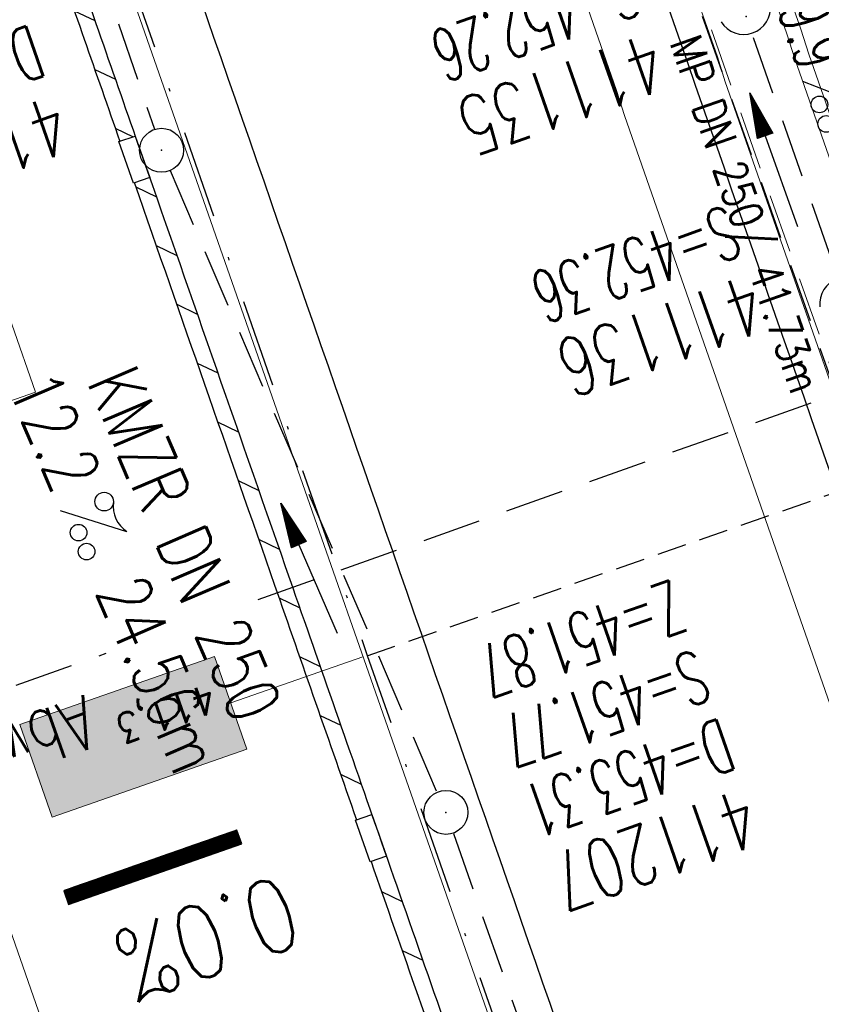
# Model space of a CAD drawing. Extents: x 446577 to 447240, y 443630 to 444842.
# Tile 20 of 71: x 446946 to 446974, y 443929 to 443962. Entities that reach past the tile are written whole.
import ezdxf
from ezdxf.enums import TextEntityAlignment as Align

# ---------------------------------------------------------------- set-up
doc = ezdxf.new("R2010")
doc.units = 0
doc.header["$LTSCALE"] = 2
doc.header["$MEASUREMENT"] = 0
for name, pattern in [('AUSGEZOGEN', [0]), ('GESTRICH-X2', [1.5, 1, -0.5]), ('GESTRICHELT', [0.75, 0.5, -0.25]), ('STRICHPT-X3', [3, 1.5, -0.75, 0, -0.75])]:
    doc.linetypes.add(name, pattern=pattern)
doc.layers.get('0').update_dxf_attribs({"linetype": 'AUSGEZOGEN'})
for name, color, linetype in [('200_ACHSEN', 7, 'CONTINUOUS'), ('210_Text', 7, 'CONTINUOUS'), ('ACHSE', 250, 'STRICHPT-X3'), ('Beschriftung', 7, 'CONTINUOUS'), ('FBR', 8, 'CONTINUOUS'), ('GEF', 7, 'CONTINUOUS'), ('GLOBAL', 7, 'CONTINUOUS'), ('HEKTOM', 250, 'GESTRICHELT'), ('Hintergrund', 7, 'CONTINUOUS'), ('Hintergrundplan', 7, 'CONTINUOUS'), ('KANAL', 7, 'GESTRICH-X2'), ('PFEIL', 7, 'CONTINUOUS'), ('SCHACHTNR', 6, 'CONTINUOUS'), ('SCHLITZRINNE', 8, 'AUSGEZOGEN'), ('SCHMUTZWASSER', 30, 'GESTRICH-X2'), ('SCHSYMBOL', 7, 'AUSGEZOGEN'), ('STRASSE', 8, 'CONTINUOUS'), ('TEXTO', 4, 'CONTINUOUS'), ('TEXTU', 4, 'CONTINUOUS')]:
    doc.layers.add(name, color=color, linetype=linetype)
doc.styles.add('4', font='txt_____.ttf', dxfattribs={"width": 0.9, "height": 1})
doc.styles.add('6', font='txt_____.ttf', dxfattribs={"width": 0.8, "height": 1})
doc.styles.add('ROMANS', font='romans.shx', dxfattribs={"width": 0.8})

# ---------------------------------------------------------------- blocks, each defined once
blk = doc.blocks.new('40')
at = {"color": 0}
blk.add_arc((0.025, 0.311), 0.91, 192.5363, 347.4637, dxfattribs=at)
blk.add_point((0, 0), dxfattribs=at)
blk = doc.blocks.new('PROM')
blk.add_line((1.566, 1.817), (0.019, 0.015))
for centre, radius in [((0.317, 1.51), 0.317), ((0.943, 0.291), 0.283), ((1.645, 0.287), 0.283)]:
    blk.add_circle(centre, radius)
blk.add_arc((0.992, 2.682), 1.033, 239.1414, 303.3549)
blk = doc.blocks.new('PFEIL2')
at = {"color": 0}
for p, q in [((0.88, 0.002), (-2.401, -0.012)), ((0.881, -0.271), (0.879, 0.276)), ((0.879, 0.276), (2.429, 0.009)), ((0.911, 0.27), (0.879, 0.265)), ((0.965, 0.261), (0.879, 0.246)), ((1.019, 0.252), (0.879, 0.228)), ((1.073, 0.242), (0.879, 0.209)), ((1.127, 0.233), (0.879, 0.191)), ((1.181, 0.224), (0.879, 0.172)), ((1.235, 0.214), (0.879, 0.154)), ((1.289, 0.205), (0.879, 0.135)), ((1.343, 0.196), (0.879, 0.117)), ((1.397, 0.187), (0.879, 0.098)), ((1.451, 0.177), (0.879, 0.08)), ((1.505, 0.168), (0.879, 0.061)), ((1.559, 0.159), (0.88, 0.043)), ((1.613, 0.149), (0.88, 0.024)), ((1.668, 0.14), (0.88, 0.006)), ((1.722, 0.131), (0.88, -0.013)), ((1.776, 0.121), (0.88, -0.031)), ((1.83, 0.112), (0.88, -0.05)), ((1.884, 0.103), (0.88, -0.068)), ((1.938, 0.094), (0.88, -0.087)), ((1.992, 0.084), (0.88, -0.105)), ((2.046, 0.075), (0.88, -0.124)), ((2.1, 0.066), (0.88, -0.142)), ((2.154, 0.056), (0.88, -0.161)), ((2.208, 0.047), (0.88, -0.179)), ((2.262, 0.038), (0.881, -0.198)), ((2.316, 0.029), (0.881, -0.216)), ((2.37, 0.019), (0.881, -0.235)), ((2.424, 0.01), (0.881, -0.253)), ((2.429, 0.009), (0.881, -0.271))]:
    blk.add_line(p, q, dxfattribs=at)
blk = doc.blocks.new('GST')
at = {"color": 0}
blk.add_circle((0, 0), 0.75, dxfattribs=at)
blk.add_point((0, 0), dxfattribs=at)
blk = doc.blocks.new('*X26')
at = {"color": 0}
for p, q in [((75.476, 275.596), (75.966, 276.086)), ((75.476, 275.605), (75.957, 276.086)), ((75.476, 275.614), (75.948, 276.086)), ((75.476, 275.622), (75.939, 276.086)), ((75.476, 275.631), (75.93, 276.086)), ((75.476, 275.64), (75.921, 276.086)), ((75.476, 275.649), (75.913, 276.086)), ((75.476, 275.658), (75.904, 276.086)), ((75.476, 275.667), (75.895, 276.086)), ((75.476, 275.675), (75.886, 276.086)), ((75.476, 275.684), (75.877, 276.086)), ((75.476, 275.693), (75.868, 276.086)), ((75.476, 275.702), (75.86, 276.086)), ((75.476, 275.711), (75.851, 276.086)), ((75.476, 275.72), (75.842, 276.086)), ((75.476, 275.728), (75.833, 276.086)), ((75.476, 275.737), (75.824, 276.086)), ((75.476, 275.746), (75.815, 276.086)), ((75.476, 275.755), (75.807, 276.086)), ((75.476, 275.764), (75.798, 276.086)), ((75.476, 275.773), (75.789, 276.086)), ((75.476, 275.781), (75.78, 276.086)), ((75.476, 275.79), (75.771, 276.086)), ((75.476, 275.799), (75.762, 276.086)), ((75.476, 275.808), (75.754, 276.086)), ((75.476, 275.817), (75.745, 276.086)), ((75.476, 275.826), (75.736, 276.086)), ((75.476, 275.834), (75.727, 276.086)), ((75.476, 275.843), (75.718, 276.086)), ((75.476, 275.852), (75.709, 276.086)), ((75.476, 275.861), (75.7, 276.086)), ((75.476, 275.87), (75.692, 276.086)), ((75.476, 275.879), (75.683, 276.086)), ((75.476, 275.888), (75.674, 276.086)), ((75.476, 275.896), (75.665, 276.086)), ((75.476, 275.905), (75.656, 276.086)), ((75.476, 275.914), (75.647, 276.086)), ((75.476, 275.923), (75.639, 276.086)), ((75.476, 275.932), (75.63, 276.086)), ((75.476, 275.941), (75.621, 276.086)), ((75.476, 275.949), (75.612, 276.086)), ((75.476, 275.958), (75.603, 276.086)), ((75.476, 275.967), (75.594, 276.086)), ((75.476, 275.976), (75.586, 276.086)), ((75.476, 275.985), (75.577, 276.086)), ((75.476, 275.994), (75.568, 276.086)), ((75.476, 276.002), (75.559, 276.086)), ((75.476, 276.011), (75.55, 276.086)), ((75.476, 276.02), (75.541, 276.086)), ((75.476, 276.029), (75.533, 276.086)), ((75.476, 276.038), (75.524, 276.086)), ((75.476, 276.047), (75.515, 276.086)), ((75.476, 276.055), (75.506, 276.086)), ((75.476, 276.064), (75.497, 276.086)), ((75.476, 276.073), (75.488, 276.086)), ((75.476, 275.587), (75.973, 276.084)), ((75.476, 275.578), (75.973, 276.075)), ((75.476, 275.569), (75.973, 276.067)), ((75.476, 275.56), (75.973, 276.058)), ((75.476, 275.552), (75.973, 276.049)), ((75.476, 275.543), (75.973, 276.04)), ((75.476, 275.534), (75.973, 276.031)), ((75.476, 275.525), (75.973, 276.022)), ((75.476, 275.516), (75.973, 276.014)), ((75.476, 275.507), (75.973, 276.005)), ((75.476, 275.499), (75.973, 275.996)), ((75.476, 275.49), (75.973, 275.987)), ((75.476, 275.481), (75.973, 275.978)), ((75.476, 275.472), (75.973, 275.969)), ((75.476, 275.463), (75.973, 275.961)), ((75.476, 275.454), (75.973, 275.952)), ((75.476, 275.446), (75.973, 275.943)), ((75.476, 275.437), (75.973, 275.934)), ((75.476, 275.428), (75.973, 275.925)), ((75.476, 275.419), (75.973, 275.916)), ((75.476, 275.41), (75.973, 275.907)), ((75.476, 275.401), (75.973, 275.899)), ((75.476, 275.393), (75.973, 275.89)), ((75.476, 275.384), (75.973, 275.881)), ((75.476, 275.375), (75.973, 275.872)), ((75.476, 275.366), (75.973, 275.863)), ((75.476, 275.357), (75.973, 275.854)), ((75.476, 275.348), (75.973, 275.846)), ((75.476, 275.34), (75.973, 275.837)), ((75.476, 275.331), (75.973, 275.828)), ((75.476, 275.322), (75.973, 275.819)), ((75.476, 275.313), (75.973, 275.81)), ((75.476, 275.304), (75.973, 275.801)), ((75.476, 275.295), (75.973, 275.793)), ((75.476, 275.286), (75.973, 275.784)), ((75.476, 275.278), (75.973, 275.775)), ((75.476, 275.269), (75.973, 275.766)), ((75.476, 275.26), (75.973, 275.757)), ((75.476, 275.251), (75.973, 275.748)), ((75.476, 275.242), (75.973, 275.74)), ((75.476, 275.233), (75.973, 275.731)), ((75.476, 275.225), (75.973, 275.722)), ((75.476, 275.216), (75.973, 275.713)), ((75.476, 275.207), (75.973, 275.704)), ((75.476, 275.198), (75.973, 275.695)), ((75.476, 275.189), (75.973, 275.687)), ((75.476, 275.18), (75.973, 275.678)), ((75.476, 275.172), (75.973, 275.669)), ((75.476, 275.163), (75.973, 275.66)), ((75.476, 275.154), (75.973, 275.651)), ((75.476, 275.145), (75.973, 275.642)), ((75.476, 275.136), (75.973, 275.633)), ((75.476, 275.127), (75.973, 275.625)), ((75.476, 275.119), (75.973, 275.616)), ((75.476, 275.11), (75.973, 275.607)), ((75.476, 275.101), (75.973, 275.598)), ((75.476, 275.092), (75.973, 275.589)), ((75.476, 275.083), (75.973, 275.58)), ((75.476, 275.074), (75.973, 275.572)), ((75.476, 275.066), (75.973, 275.563)), ((75.476, 275.057), (75.973, 275.554)), ((75.476, 275.048), (75.973, 275.545)), ((75.476, 275.039), (75.973, 275.536)), ((75.476, 275.03), (75.973, 275.527)), ((75.476, 275.021), (75.973, 275.519)), ((75.476, 275.012), (75.973, 275.51)), ((75.476, 275.004), (75.973, 275.501)), ((75.476, 274.995), (75.973, 275.492)), ((75.476, 274.986), (75.973, 275.483)), ((75.476, 274.977), (75.973, 275.474)), ((75.476, 274.968), (75.973, 275.466)), ((75.476, 274.959), (75.973, 275.457)), ((75.476, 274.951), (75.973, 275.448)), ((75.476, 274.942), (75.973, 275.439)), ((75.476, 274.933), (75.973, 275.43)), ((75.476, 274.924), (75.973, 275.421)), ((75.476, 274.915), (75.973, 275.413)), ((75.476, 274.906), (75.973, 275.404)), ((75.476, 274.898), (75.973, 275.395)), ((75.476, 274.889), (75.973, 275.386)), ((75.476, 274.88), (75.973, 275.377)), ((75.476, 274.871), (75.973, 275.368)), ((75.476, 274.862), (75.973, 275.359)), ((75.476, 274.853), (75.973, 275.351)), ((75.476, 274.845), (75.973, 275.342)), ((75.476, 274.836), (75.973, 275.333)), ((75.476, 274.827), (75.973, 275.324)), ((75.476, 274.818), (75.973, 275.315)), ((75.476, 274.809), (75.973, 275.306)), ((75.476, 274.8), (75.973, 275.298)), ((75.476, 274.792), (75.973, 275.289)), ((75.476, 274.783), (75.973, 275.28)), ((75.476, 274.774), (75.973, 275.271)), ((75.476, 274.765), (75.973, 275.262)), ((75.476, 274.756), (75.973, 275.253)), ((75.476, 274.747), (75.973, 275.245)), ((75.476, 274.738), (75.973, 275.236)), ((75.476, 274.73), (75.973, 275.227)), ((75.476, 274.721), (75.973, 275.218)), ((75.476, 274.712), (75.973, 275.209)), ((75.476, 274.703), (75.973, 275.2)), ((75.476, 274.694), (75.973, 275.192)), ((75.476, 274.685), (75.973, 275.183)), ((75.476, 274.677), (75.973, 275.174)), ((75.476, 274.668), (75.973, 275.165)), ((75.476, 274.659), (75.973, 275.156)), ((75.476, 274.65), (75.973, 275.147)), ((75.476, 274.641), (75.973, 275.139)), ((75.476, 274.632), (75.973, 275.13)), ((75.476, 274.624), (75.973, 275.121)), ((75.476, 274.615), (75.973, 275.112)), ((75.476, 274.606), (75.973, 275.103)), ((75.476, 274.597), (75.973, 275.094)), ((75.476, 274.588), (75.973, 275.085)), ((75.476, 274.579), (75.973, 275.077)), ((75.476, 274.571), (75.973, 275.068)), ((75.476, 274.562), (75.973, 275.059)), ((75.476, 274.553), (75.973, 275.05)), ((75.476, 274.544), (75.973, 275.041)), ((75.476, 274.535), (75.973, 275.032)), ((75.476, 274.526), (75.973, 275.024)), ((75.476, 274.518), (75.973, 275.015)), ((75.476, 274.509), (75.973, 275.006)), ((75.476, 274.5), (75.973, 274.997)), ((75.476, 274.491), (75.973, 274.988)), ((75.476, 274.482), (75.973, 274.979)), ((75.476, 274.473), (75.973, 274.971)), ((75.476, 274.464), (75.973, 274.962)), ((75.476, 274.456), (75.973, 274.953)), ((75.476, 274.447), (75.973, 274.944)), ((75.476, 274.438), (75.973, 274.935)), ((75.476, 274.429), (75.973, 274.926)), ((75.476, 274.42), (75.973, 274.918)), ((75.476, 274.411), (75.973, 274.909)), ((75.476, 274.403), (75.973, 274.9)), ((75.476, 274.394), (75.973, 274.891)), ((75.476, 274.385), (75.973, 274.882)), ((75.476, 274.376), (75.973, 274.873)), ((75.476, 274.367), (75.973, 274.865)), ((75.476, 274.358), (75.973, 274.856)), ((75.476, 274.35), (75.973, 274.847)), ((75.476, 274.341), (75.973, 274.838)), ((75.476, 274.332), (75.973, 274.829)), ((75.476, 274.323), (75.973, 274.82)), ((75.476, 274.314), (75.973, 274.811)), ((75.476, 274.305), (75.973, 274.803)), ((75.476, 274.297), (75.973, 274.794)), ((75.476, 274.288), (75.973, 274.785)), ((75.476, 274.279), (75.973, 274.776)), ((75.476, 274.27), (75.973, 274.767)), ((75.476, 274.261), (75.973, 274.758)), ((75.476, 274.252), (75.973, 274.75)), ((75.476, 274.243), (75.973, 274.741)), ((75.476, 274.235), (75.973, 274.732)), ((75.476, 274.226), (75.973, 274.723)), ((75.476, 274.217), (75.973, 274.714)), ((75.476, 274.208), (75.973, 274.705)), ((75.476, 274.199), (75.973, 274.697)), ((75.476, 274.19), (75.973, 274.688)), ((75.476, 274.182), (75.973, 274.679)), ((75.476, 274.173), (75.973, 274.67)), ((75.476, 274.164), (75.973, 274.661)), ((75.476, 274.155), (75.973, 274.652)), ((75.476, 274.146), (75.973, 274.644)), ((75.476, 274.137), (75.973, 274.635)), ((75.476, 274.129), (75.973, 274.626)), ((75.476, 274.12), (75.973, 274.617)), ((75.476, 274.111), (75.973, 274.608)), ((75.476, 274.102), (75.973, 274.599)), ((75.476, 274.093), (75.973, 274.59)), ((75.476, 274.084), (75.973, 274.582)), ((75.476, 274.076), (75.973, 274.573)), ((75.476, 274.067), (75.973, 274.564)), ((75.476, 274.058), (75.973, 274.555)), ((75.476, 274.049), (75.973, 274.546)), ((75.476, 274.04), (75.973, 274.537)), ((75.476, 274.031), (75.973, 274.529)), ((75.476, 274.023), (75.973, 274.52)), ((75.476, 274.014), (75.973, 274.511)), ((75.476, 274.005), (75.973, 274.502)), ((75.476, 273.996), (75.973, 274.493)), ((75.476, 273.987), (75.973, 274.484)), ((75.476, 273.978), (75.973, 274.476)), ((75.476, 273.969), (75.973, 274.467)), ((75.476, 273.961), (75.973, 274.458)), ((75.476, 273.952), (75.973, 274.449)), ((75.476, 273.943), (75.973, 274.44)), ((75.476, 273.934), (75.973, 274.431)), ((75.476, 273.925), (75.973, 274.423)), ((75.476, 273.916), (75.973, 274.414)), ((75.476, 273.908), (75.973, 274.405)), ((75.476, 273.899), (75.973, 274.396)), ((75.476, 273.89), (75.973, 274.387)), ((75.476, 273.881), (75.973, 274.378)), ((75.476, 273.872), (75.973, 274.37)), ((75.476, 273.863), (75.973, 274.361)), ((75.476, 273.855), (75.973, 274.352)), ((75.476, 273.846), (75.973, 274.343)), ((75.476, 273.837), (75.973, 274.334)), ((75.476, 273.828), (75.973, 274.325)), ((75.476, 273.819), (75.973, 274.316)), ((75.476, 273.81), (75.973, 274.308)), ((75.476, 273.802), (75.973, 274.299)), ((75.476, 273.793), (75.973, 274.29)), ((75.476, 273.784), (75.973, 274.281)), ((75.476, 273.775), (75.973, 274.272)), ((75.476, 273.766), (75.973, 274.263)), ((75.476, 273.757), (75.973, 274.255)), ((75.476, 273.749), (75.973, 274.246)), ((75.476, 273.74), (75.973, 274.237)), ((75.476, 273.731), (75.973, 274.228)), ((75.476, 273.722), (75.973, 274.219)), ((75.476, 273.713), (75.973, 274.21)), ((75.476, 273.704), (75.973, 274.202)), ((75.476, 273.695), (75.973, 274.193)), ((75.476, 273.687), (75.973, 274.184)), ((75.476, 273.678), (75.973, 274.175)), ((75.476, 273.669), (75.973, 274.166)), ((75.476, 273.66), (75.973, 274.157)), ((75.476, 273.651), (75.973, 274.149)), ((75.476, 273.642), (75.973, 274.14)), ((75.476, 273.634), (75.973, 274.131)), ((75.476, 273.625), (75.973, 274.122)), ((75.476, 273.616), (75.973, 274.113)), ((75.476, 273.607), (75.973, 274.104)), ((75.476, 273.598), (75.973, 274.096)), ((75.476, 273.589), (75.973, 274.087)), ((75.476, 273.581), (75.973, 274.078)), ((75.476, 273.572), (75.973, 274.069)), ((75.476, 273.563), (75.973, 274.06)), ((75.476, 273.554), (75.973, 274.051)), ((75.476, 273.545), (75.973, 274.042)), ((75.476, 273.536), (75.973, 274.034)), ((75.476, 273.528), (75.973, 274.025)), ((75.476, 273.519), (75.973, 274.016)), ((75.476, 273.51), (75.973, 274.007)), ((75.476, 273.501), (75.973, 273.998)), ((75.476, 273.492), (75.973, 273.989)), ((75.476, 273.483), (75.973, 273.981)), ((75.476, 273.475), (75.973, 273.972)), ((75.476, 273.466), (75.973, 273.963)), ((75.476, 273.457), (75.973, 273.954)), ((75.476, 273.448), (75.973, 273.945)), ((75.476, 273.439), (75.973, 273.936)), ((75.476, 273.43), (75.973, 273.928)), ((75.476, 273.421), (75.973, 273.919)), ((75.476, 273.413), (75.973, 273.91)), ((75.476, 273.404), (75.973, 273.901)), ((75.476, 273.395), (75.973, 273.892)), ((75.476, 273.386), (75.973, 273.883)), ((75.476, 273.377), (75.973, 273.875)), ((75.476, 273.368), (75.973, 273.866)), ((75.476, 273.36), (75.973, 273.857)), ((75.476, 273.351), (75.973, 273.848)), ((75.476, 273.342), (75.973, 273.839)), ((75.476, 273.333), (75.973, 273.83)), ((75.476, 273.324), (75.973, 273.822)), ((75.476, 273.315), (75.973, 273.813)), ((75.476, 273.307), (75.973, 273.804)), ((75.476, 273.298), (75.973, 273.795)), ((75.476, 273.289), (75.973, 273.786)), ((75.476, 273.28), (75.973, 273.777)), ((75.476, 273.271), (75.973, 273.768)), ((75.476, 273.262), (75.973, 273.76)), ((75.476, 273.254), (75.973, 273.751)), ((75.476, 273.245), (75.973, 273.742)), ((75.476, 273.236), (75.973, 273.733)), ((75.476, 273.227), (75.973, 273.724)), ((75.476, 273.218), (75.973, 273.715)), ((75.476, 273.209), (75.973, 273.707)), ((75.476, 273.201), (75.973, 273.698)), ((75.476, 273.192), (75.973, 273.689)), ((75.476, 273.183), (75.973, 273.68)), ((75.476, 273.174), (75.973, 273.671)), ((75.476, 273.165), (75.973, 273.662)), ((75.476, 273.156), (75.973, 273.654)), ((75.476, 273.147), (75.973, 273.645)), ((75.476, 273.139), (75.973, 273.636)), ((75.476, 273.13), (75.973, 273.627)), ((75.476, 273.121), (75.973, 273.618)), ((75.476, 273.112), (75.973, 273.609)), ((75.476, 273.103), (75.973, 273.601)), ((75.476, 273.094), (75.973, 273.592)), ((75.476, 273.086), (75.973, 273.583)), ((75.476, 273.077), (75.973, 273.574)), ((75.476, 273.068), (75.973, 273.565)), ((75.476, 273.059), (75.973, 273.556)), ((75.476, 273.05), (75.973, 273.548)), ((75.476, 273.041), (75.973, 273.539)), ((75.476, 273.033), (75.973, 273.53)), ((75.476, 273.024), (75.973, 273.521)), ((75.476, 273.015), (75.973, 273.512)), ((75.476, 273.006), (75.973, 273.503)), ((75.476, 272.997), (75.973, 273.494)), ((75.476, 272.988), (75.973, 273.486)), ((75.476, 272.98), (75.973, 273.477)), ((75.476, 272.971), (75.973, 273.468)), ((75.476, 272.962), (75.973, 273.459)), ((75.476, 272.953), (75.973, 273.45)), ((75.476, 272.944), (75.973, 273.441)), ((75.476, 272.935), (75.973, 273.433)), ((75.476, 272.927), (75.973, 273.424)), ((75.476, 272.918), (75.973, 273.415)), ((75.476, 272.909), (75.973, 273.406)), ((75.476, 272.9), (75.973, 273.397)), ((75.476, 272.891), (75.973, 273.388)), ((75.476, 272.882), (75.973, 273.38)), ((75.476, 272.873), (75.973, 273.371)), ((75.476, 272.865), (75.973, 273.362)), ((75.476, 272.856), (75.973, 273.353)), ((75.476, 272.847), (75.973, 273.344)), ((75.476, 272.838), (75.973, 273.335)), ((75.476, 272.829), (75.973, 273.327)), ((75.476, 272.82), (75.973, 273.318)), ((75.476, 272.812), (75.973, 273.309)), ((75.476, 272.803), (75.973, 273.3)), ((75.476, 272.794), (75.973, 273.291)), ((75.476, 272.785), (75.973, 273.282)), ((75.476, 272.776), (75.973, 273.274)), ((75.476, 272.767), (75.973, 273.265)), ((75.476, 272.759), (75.973, 273.256)), ((75.476, 272.75), (75.973, 273.247)), ((75.476, 272.741), (75.973, 273.238)), ((75.476, 272.732), (75.973, 273.229)), ((75.476, 272.723), (75.973, 273.22)), ((75.476, 272.714), (75.973, 273.212)), ((75.476, 272.706), (75.973, 273.203)), ((75.476, 272.697), (75.973, 273.194)), ((75.476, 272.688), (75.973, 273.185)), ((75.476, 272.679), (75.973, 273.176)), ((75.476, 272.67), (75.973, 273.167)), ((75.476, 272.661), (75.973, 273.159)), ((75.476, 272.653), (75.973, 273.15)), ((75.476, 272.644), (75.973, 273.141)), ((75.476, 272.635), (75.973, 273.132)), ((75.476, 272.626), (75.973, 273.123)), ((75.476, 272.617), (75.973, 273.114)), ((75.476, 272.608), (75.973, 273.106)), ((75.476, 272.599), (75.973, 273.097)), ((75.476, 272.591), (75.973, 273.088)), ((75.476, 272.582), (75.973, 273.079)), ((75.476, 272.573), (75.973, 273.07)), ((75.476, 272.564), (75.973, 273.061)), ((75.476, 272.555), (75.973, 273.053)), ((75.476, 272.546), (75.973, 273.044)), ((75.476, 272.538), (75.973, 273.035)), ((75.476, 272.529), (75.973, 273.026)), ((75.476, 272.52), (75.973, 273.017)), ((75.476, 272.511), (75.973, 273.008)), ((75.476, 272.502), (75.973, 273)), ((75.476, 272.493), (75.973, 272.991)), ((75.476, 272.485), (75.973, 272.982)), ((75.476, 272.476), (75.973, 272.973)), ((75.476, 272.467), (75.973, 272.964)), ((75.476, 272.458), (75.973, 272.955)), ((75.476, 272.449), (75.973, 272.946)), ((75.476, 272.44), (75.973, 272.938)), ((75.476, 272.432), (75.973, 272.929)), ((75.476, 272.423), (75.973, 272.92)), ((75.476, 272.414), (75.973, 272.911)), ((75.476, 272.405), (75.973, 272.902)), ((75.476, 272.396), (75.973, 272.893)), ((75.476, 272.387), (75.973, 272.885)), ((75.476, 272.379), (75.973, 272.876)), ((75.476, 272.37), (75.973, 272.867)), ((75.476, 272.361), (75.973, 272.858)), ((75.476, 272.352), (75.973, 272.849)), ((75.476, 272.343), (75.973, 272.84)), ((75.476, 272.334), (75.973, 272.832)), ((75.476, 272.325), (75.973, 272.823)), ((75.476, 272.317), (75.973, 272.814)), ((75.476, 272.308), (75.973, 272.805)), ((75.476, 272.299), (75.973, 272.796)), ((75.476, 272.29), (75.973, 272.787)), ((75.476, 272.281), (75.973, 272.779)), ((75.476, 272.272), (75.973, 272.77)), ((75.476, 272.264), (75.973, 272.761)), ((75.476, 272.255), (75.973, 272.752)), ((75.476, 272.246), (75.973, 272.743)), ((75.476, 272.237), (75.973, 272.734)), ((75.476, 272.228), (75.973, 272.726)), ((75.476, 272.219), (75.973, 272.717)), ((75.476, 272.211), (75.973, 272.708)), ((75.476, 272.202), (75.973, 272.699)), ((75.476, 272.193), (75.973, 272.69)), ((75.476, 272.184), (75.973, 272.681)), ((75.476, 272.175), (75.973, 272.672)), ((75.476, 272.166), (75.973, 272.664)), ((75.476, 272.158), (75.973, 272.655)), ((75.476, 272.149), (75.973, 272.646)), ((75.476, 272.14), (75.973, 272.637)), ((75.476, 272.131), (75.973, 272.628)), ((75.476, 272.122), (75.973, 272.619)), ((75.476, 272.113), (75.973, 272.611)), ((75.476, 272.104), (75.973, 272.602)), ((75.476, 272.096), (75.973, 272.593)), ((75.476, 272.087), (75.973, 272.584)), ((75.476, 272.078), (75.973, 272.575)), ((75.476, 272.069), (75.973, 272.566)), ((75.476, 272.06), (75.973, 272.558)), ((75.476, 272.051), (75.973, 272.549)), ((75.476, 272.043), (75.973, 272.54)), ((75.476, 272.034), (75.973, 272.531)), ((75.476, 272.025), (75.973, 272.522)), ((75.476, 272.016), (75.973, 272.513)), ((75.476, 272.007), (75.973, 272.505)), ((75.476, 271.998), (75.973, 272.496)), ((75.476, 271.99), (75.973, 272.487)), ((75.476, 271.981), (75.973, 272.478)), ((75.476, 271.972), (75.973, 272.469)), ((75.476, 271.963), (75.973, 272.46)), ((75.476, 271.954), (75.973, 272.452)), ((75.476, 271.945), (75.973, 272.443)), ((75.476, 271.937), (75.973, 272.434)), ((75.476, 271.928), (75.973, 272.425)), ((75.476, 271.919), (75.973, 272.416)), ((75.476, 271.91), (75.973, 272.407)), ((75.476, 271.901), (75.973, 272.398)), ((75.476, 271.892), (75.973, 272.39)), ((75.476, 271.884), (75.973, 272.381)), ((75.476, 271.875), (75.973, 272.372)), ((75.476, 271.866), (75.973, 272.363)), ((75.476, 271.857), (75.973, 272.354)), ((75.476, 271.848), (75.973, 272.345)), ((75.476, 271.839), (75.973, 272.337)), ((75.476, 271.83), (75.973, 272.328)), ((75.476, 271.822), (75.973, 272.319)), ((75.476, 271.813), (75.973, 272.31)), ((75.476, 271.804), (75.973, 272.301)), ((75.476, 271.795), (75.973, 272.292)), ((75.476, 271.786), (75.973, 272.284)), ((75.476, 271.777), (75.973, 272.275)), ((75.476, 271.769), (75.973, 272.266)), ((75.476, 271.76), (75.973, 272.257)), ((75.476, 271.751), (75.973, 272.248)), ((75.476, 271.742), (75.973, 272.239)), ((75.476, 271.733), (75.973, 272.231)), ((75.476, 271.724), (75.973, 272.222)), ((75.476, 271.716), (75.973, 272.213)), ((75.476, 271.707), (75.973, 272.204)), ((75.476, 271.698), (75.973, 272.195)), ((75.476, 271.689), (75.973, 272.186)), ((75.476, 271.68), (75.973, 272.177)), ((75.476, 271.671), (75.973, 272.169)), ((75.476, 271.663), (75.973, 272.16)), ((75.476, 271.654), (75.973, 272.151)), ((75.476, 271.645), (75.973, 272.142)), ((75.476, 271.636), (75.973, 272.133)), ((75.476, 271.627), (75.973, 272.124)), ((75.476, 271.618), (75.973, 272.116)), ((75.476, 271.61), (75.973, 272.107)), ((75.476, 271.601), (75.973, 272.098)), ((75.476, 271.592), (75.973, 272.089)), ((75.476, 271.583), (75.973, 272.08)), ((75.476, 271.574), (75.973, 272.071)), ((75.476, 271.565), (75.973, 272.063)), ((75.476, 271.556), (75.973, 272.054)), ((75.476, 271.548), (75.973, 272.045)), ((75.476, 271.539), (75.973, 272.036)), ((75.476, 271.53), (75.973, 272.027)), ((75.476, 271.521), (75.973, 272.018)), ((75.476, 271.512), (75.973, 272.01)), ((75.476, 271.503), (75.973, 272.001)), ((75.476, 271.495), (75.973, 271.992)), ((75.476, 271.486), (75.973, 271.983)), ((75.476, 271.477), (75.973, 271.974)), ((75.476, 271.468), (75.973, 271.965)), ((75.476, 271.459), (75.973, 271.957)), ((75.476, 271.45), (75.973, 271.948)), ((75.476, 271.442), (75.973, 271.939)), ((75.476, 271.433), (75.973, 271.93)), ((75.476, 271.424), (75.973, 271.921)), ((75.476, 271.415), (75.973, 271.912)), ((75.476, 271.406), (75.973, 271.903)), ((75.476, 271.397), (75.973, 271.895)), ((75.476, 271.389), (75.973, 271.886)), ((75.476, 271.38), (75.973, 271.877)), ((75.476, 271.371), (75.973, 271.868)), ((75.476, 271.362), (75.973, 271.859)), ((75.476, 271.353), (75.973, 271.85)), ((75.476, 271.344), (75.973, 271.842)), ((75.476, 271.336), (75.973, 271.833)), ((75.476, 271.327), (75.973, 271.824)), ((75.476, 271.318), (75.973, 271.815)), ((75.476, 271.309), (75.973, 271.806)), ((75.476, 271.3), (75.973, 271.797)), ((75.476, 271.291), (75.973, 271.789)), ((75.476, 271.282), (75.973, 271.78)), ((75.476, 271.274), (75.973, 271.771)), ((75.476, 271.265), (75.973, 271.762)), ((75.476, 271.256), (75.973, 271.753)), ((75.476, 271.247), (75.973, 271.744)), ((75.476, 271.238), (75.973, 271.736)), ((75.476, 271.229), (75.973, 271.727)), ((75.476, 271.221), (75.973, 271.718)), ((75.476, 271.212), (75.973, 271.709)), ((75.476, 271.203), (75.973, 271.7)), ((75.476, 271.194), (75.973, 271.691)), ((75.476, 271.185), (75.973, 271.683)), ((75.476, 271.176), (75.973, 271.674)), ((75.476, 271.168), (75.973, 271.665)), ((75.476, 271.159), (75.973, 271.656)), ((75.476, 271.15), (75.973, 271.647)), ((75.476, 271.141), (75.973, 271.638)), ((75.476, 271.132), (75.973, 271.629)), ((75.476, 271.123), (75.973, 271.621)), ((75.476, 271.115), (75.973, 271.612)), ((75.476, 271.106), (75.973, 271.603)), ((75.476, 271.097), (75.973, 271.594)), ((75.476, 271.088), (75.973, 271.585)), ((75.476, 271.079), (75.973, 271.576)), ((75.476, 271.07), (75.973, 271.568)), ((75.476, 271.062), (75.973, 271.559)), ((75.476, 271.053), (75.973, 271.55)), ((75.476, 271.044), (75.973, 271.541)), ((75.476, 271.035), (75.973, 271.532)), ((75.476, 271.026), (75.973, 271.523)), ((75.476, 271.017), (75.973, 271.515)), ((75.476, 271.008), (75.973, 271.506)), ((75.476, 271), (75.973, 271.497)), ((75.476, 270.991), (75.973, 271.488)), ((75.476, 270.982), (75.973, 271.479)), ((75.476, 270.973), (75.973, 271.47)), ((75.476, 270.964), (75.973, 271.462)), ((75.476, 270.955), (75.973, 271.453)), ((75.476, 270.947), (75.973, 271.444)), ((75.476, 270.938), (75.973, 271.435)), ((75.476, 270.929), (75.973, 271.426)), ((75.476, 270.92), (75.973, 271.417)), ((75.476, 270.911), (75.973, 271.409)), ((75.476, 270.902), (75.973, 271.4)), ((75.476, 270.894), (75.973, 271.391)), ((75.476, 270.885), (75.973, 271.382)), ((75.476, 270.876), (75.973, 271.373)), ((75.476, 270.867), (75.973, 271.364)), ((75.476, 270.858), (75.973, 271.355)), ((75.476, 270.849), (75.973, 271.347)), ((75.476, 270.841), (75.973, 271.338)), ((75.476, 270.832), (75.973, 271.329)), ((75.476, 270.823), (75.973, 271.32)), ((75.476, 270.814), (75.973, 271.311)), ((75.476, 270.805), (75.973, 271.302)), ((75.476, 270.796), (75.973, 271.294)), ((75.476, 270.788), (75.973, 271.285)), ((75.476, 270.779), (75.973, 271.276)), ((75.476, 270.77), (75.973, 271.267)), ((75.476, 270.761), (75.973, 271.258)), ((75.476, 270.752), (75.973, 271.249)), ((75.476, 270.743), (75.973, 271.241)), ((75.476, 270.734), (75.973, 271.232)), ((75.476, 270.726), (75.973, 271.223)), ((75.476, 270.717), (75.973, 271.214)), ((75.476, 270.708), (75.973, 271.205)), ((75.476, 270.699), (75.973, 271.196)), ((75.476, 270.69), (75.973, 271.188)), ((75.476, 270.681), (75.973, 271.179)), ((75.476, 270.673), (75.973, 271.17)), ((75.476, 270.664), (75.973, 271.161)), ((75.476, 270.655), (75.973, 271.152)), ((75.476, 270.646), (75.973, 271.143)), ((75.476, 270.637), (75.973, 271.135)), ((75.476, 270.628), (75.973, 271.126)), ((75.476, 270.62), (75.973, 271.117)), ((75.476, 270.611), (75.973, 271.108)), ((75.476, 270.602), (75.973, 271.099)), ((75.476, 270.593), (75.973, 271.09)), ((75.476, 270.584), (75.973, 271.081)), ((75.476, 270.575), (75.973, 271.073)), ((75.476, 270.567), (75.973, 271.064)), ((75.476, 270.558), (75.973, 271.055)), ((75.476, 270.549), (75.973, 271.046)), ((75.476, 270.54), (75.973, 271.037)), ((75.476, 270.531), (75.973, 271.028)), ((75.476, 270.522), (75.973, 271.02)), ((75.476, 270.514), (75.973, 271.011)), ((75.476, 270.505), (75.973, 271.002)), ((75.476, 270.496), (75.973, 270.993)), ((75.476, 270.487), (75.973, 270.984)), ((75.476, 270.478), (75.973, 270.975)), ((75.476, 270.469), (75.973, 270.967)), ((75.476, 270.46), (75.973, 270.958)), ((75.476, 270.452), (75.973, 270.949)), ((75.476, 270.443), (75.973, 270.94)), ((75.476, 270.434), (75.973, 270.931)), ((75.476, 270.425), (75.973, 270.922)), ((75.476, 270.416), (75.973, 270.914)), ((75.476, 270.407), (75.973, 270.905)), ((75.476, 270.399), (75.973, 270.896)), ((75.476, 270.39), (75.973, 270.887)), ((75.476, 270.381), (75.973, 270.878)), ((75.476, 270.372), (75.973, 270.869)), ((75.476, 270.363), (75.973, 270.861)), ((75.476, 270.354), (75.973, 270.852)), ((75.476, 270.346), (75.973, 270.843)), ((75.476, 270.337), (75.973, 270.834)), ((75.476, 270.328), (75.973, 270.825)), ((75.476, 270.319), (75.973, 270.816)), ((75.476, 270.31), (75.973, 270.807)), ((75.476, 270.301), (75.973, 270.799)), ((75.476, 270.293), (75.973, 270.79)), ((75.476, 270.284), (75.973, 270.781)), ((75.476, 270.275), (75.973, 270.772)), ((75.476, 270.266), (75.973, 270.763)), ((75.476, 270.257), (75.973, 270.754)), ((75.476, 270.248), (75.973, 270.746)), ((75.476, 270.24), (75.973, 270.737)), ((75.476, 270.231), (75.973, 270.728)), ((75.476, 270.222), (75.973, 270.719)), ((75.476, 270.213), (75.973, 270.71)), ((75.476, 270.204), (75.973, 270.701)), ((75.476, 270.195), (75.973, 270.693)), ((75.476, 270.186), (75.973, 270.684)), ((75.476, 270.178), (75.973, 270.675)), ((75.476, 270.169), (75.973, 270.666)), ((75.476, 270.16), (75.973, 270.657)), ((75.476, 270.151), (75.973, 270.648)), ((75.476, 270.142), (75.973, 270.64)), ((75.476, 270.133), (75.973, 270.631)), ((75.476, 270.125), (75.973, 270.622)), ((75.476, 270.116), (75.973, 270.613)), ((75.476, 270.107), (75.973, 270.604)), ((75.476, 270.098), (75.973, 270.595)), ((75.476, 270.089), (75.973, 270.587)), ((75.476, 270.08), (75.973, 270.578)), ((75.476, 270.072), (75.973, 270.569)), ((75.476, 270.063), (75.973, 270.56)), ((75.476, 270.054), (75.973, 270.551)), ((75.476, 270.045), (75.973, 270.542)), ((75.476, 270.036), (75.973, 270.533)), ((75.476, 270.027), (75.973, 270.525)), ((75.476, 270.019), (75.973, 270.516)), ((75.476, 270.01), (75.973, 270.507)), ((75.476, 270.001), (75.973, 270.498)), ((75.476, 269.992), (75.973, 270.489)), ((75.476, 269.983), (75.973, 270.48)), ((75.476, 269.974), (75.973, 270.472)), ((75.476, 269.966), (75.973, 270.463)), ((75.476, 269.957), (75.973, 270.454)), ((75.476, 269.948), (75.973, 270.445)), ((75.476, 269.939), (75.973, 270.436)), ((75.476, 269.93), (75.973, 270.427)), ((75.476, 269.921), (75.973, 270.419)), ((75.476, 269.912), (75.973, 270.41)), ((75.476, 269.904), (75.973, 270.401)), ((75.476, 269.895), (75.973, 270.392)), ((75.476, 269.886), (75.973, 270.383)), ((75.476, 269.877), (75.973, 270.374)), ((75.476, 269.868), (75.973, 270.366)), ((75.476, 269.859), (75.973, 270.357)), ((75.476, 269.851), (75.973, 270.348)), ((75.476, 269.833), (75.973, 270.33)), ((75.488, 269.836), (75.973, 270.321)), ((75.496, 269.836), (75.973, 270.313)), ((75.505, 269.836), (75.973, 270.304)), ((75.514, 269.836), (75.973, 270.295)), ((75.523, 269.836), (75.973, 270.286)), ((75.532, 269.836), (75.973, 270.277)), ((75.541, 269.836), (75.973, 270.268)), ((75.549, 269.836), (75.973, 270.259)), ((75.558, 269.836), (75.973, 270.251)), ((75.567, 269.836), (75.973, 270.242)), ((75.576, 269.836), (75.973, 270.233)), ((75.585, 269.836), (75.973, 270.224)), ((75.594, 269.836), (75.973, 270.215)), ((75.602, 269.836), (75.973, 270.206)), ((75.611, 269.836), (75.973, 270.198)), ((75.62, 269.836), (75.973, 270.189)), ((75.629, 269.836), (75.973, 270.18)), ((75.638, 269.836), (75.973, 270.171)), ((75.647, 269.836), (75.973, 270.162)), ((75.655, 269.836), (75.973, 270.153)), ((75.664, 269.836), (75.973, 270.145)), ((75.673, 269.836), (75.973, 270.136)), ((75.682, 269.836), (75.973, 270.127)), ((75.691, 269.836), (75.973, 270.118)), ((75.7, 269.836), (75.973, 270.109)), ((75.709, 269.836), (75.973, 270.1)), ((75.717, 269.836), (75.973, 270.092)), ((75.726, 269.836), (75.973, 270.083)), ((75.735, 269.836), (75.973, 270.074)), ((75.744, 269.836), (75.973, 270.065)), ((75.753, 269.836), (75.973, 270.056)), ((75.762, 269.836), (75.973, 270.047)), ((75.77, 269.836), (75.973, 270.038)), ((75.779, 269.836), (75.973, 270.03)), ((75.788, 269.836), (75.973, 270.021)), ((75.797, 269.836), (75.973, 270.012)), ((75.806, 269.836), (75.973, 270.003)), ((75.815, 269.836), (75.973, 269.994)), ((75.823, 269.836), (75.973, 269.985)), ((75.832, 269.836), (75.973, 269.977)), ((75.841, 269.836), (75.973, 269.968)), ((75.85, 269.836), (75.973, 269.959)), ((75.859, 269.836), (75.973, 269.95)), ((75.868, 269.836), (75.973, 269.941)), ((75.876, 269.836), (75.973, 269.932)), ((75.885, 269.836), (75.973, 269.924)), ((75.894, 269.836), (75.973, 269.915)), ((75.903, 269.836), (75.973, 269.906)), ((75.912, 269.836), (75.973, 269.897)), ((75.921, 269.836), (75.973, 269.888)), ((75.93, 269.836), (75.973, 269.879)), ((75.938, 269.836), (75.973, 269.871)), ((75.947, 269.836), (75.973, 269.862)), ((75.956, 269.836), (75.973, 269.853)), ((75.965, 269.836), (75.973, 269.844))]:
    blk.add_line(p, q, dxfattribs=at)
blk = doc.blocks.new('NUGEF')
blk.add_lwpolyline([(0.511, -0.007), (0.511, 6.243), (0.014, 6.243), (0.014, -0.007)], close=True)
blk.add_blockref('*X26', (-75.462, -269.843))

msp = doc.modelspace()

# ---------------------------------------------------------------- hatches: boundary and pattern name
at = {"layer": '210_Text'}
for color in [252, 131]:
    msp.add_hatch(color=color, dxfattribs=at).paths.add_polyline_path([(446954.087, 443937.222), (446952.986, 443940.381), (446946.345, 443938.066), (446947.446, 443934.907)], flags=0)

# ---------------------------------------------------------------- linework, layer by layer
at = {"layer": '200_ACHSEN', "color": 8, "lineweight": 9, "true_color": 0x7f7f7f}
msp.add_lwpolyline([(446877.093, 444209.207, -0.004255), (446885.419, 444176.323, 0.024318), (446940.471, 443990.561), (446963.136, 443925.819), (447048.746, 443681.27)], format="xyb", dxfattribs=at)
msp.add_lwpolyline([(446877.093, 444209.207, -0.004255), (446885.419, 444176.323, 0.024318), (446940.471, 443990.561), (446963.136, 443925.819), (447048.746, 443681.27)], format="xyb", dxfattribs=at)
at = {"layer": '210_Text', "color": 2, "lineweight": 9, "true_color": 0xffff00}
msp.add_line((446958.041, 443940.372), (446953.536, 443938.801), dxfattribs=at)
at = {"layer": '210_Text', "color": 18, "lineweight": 9, "true_color": 0x000000}
msp.add_line((446958.041, 443940.372), (446953.536, 443938.801), dxfattribs=at)
at = {"layer": '210_Text', "color": 153, "lineweight": 9, "true_color": 0x5391e3}
msp.add_lwpolyline([(446954.087, 443937.222), (446952.986, 443940.381), (446946.345, 443938.066), (446947.446, 443934.907), (446954.087, 443937.222)], close=True, dxfattribs=at)
at = {"layer": '210_Text', "color": 2, "lineweight": 9, "true_color": 0xffff00}
msp.add_lwpolyline([(446947.446, 443934.907), (446946.345, 443938.066), (446952.986, 443940.381), (446954.087, 443937.222), (446947.446, 443934.907)], close=True, dxfattribs=at)
at = {"layer": '210_Text', "color": 18, "lineweight": 9, "true_color": 0x000000}
for points in [[(446954.087, 443937.222), (446952.986, 443940.381), (446946.345, 443938.066), (446947.446, 443934.907), (446954.087, 443937.222)], [(446947.446, 443934.907), (446946.345, 443938.066), (446952.986, 443940.381), (446954.087, 443937.222), (446947.446, 443934.907)]]:
    msp.add_lwpolyline(points, close=True, dxfattribs=at)
at = {"layer": 'ACHSE', "flags": 128}
msp.add_lwpolyline([(446785.2, 444812.39), (446790.978, 444771.625), (446798.52, 444718.411), (446808.52, 444647.862), (446822.553, 444548.851), (446833.078, 444474.594), (446836.586, 444449.841), (446840.095, 444425.088), (446843.603, 444400.336), (446847.111, 444375.583), (446847.688, 444371.511), (446850.727, 444350.846), (446854.65, 444326.156), (446858.882, 444301.517), (446863.422, 444276.933), (446868.271, 444252.408), (446873.427, 444227.946), (446878.889, 444203.55), (446884.657, 444179.224), (446890.729, 444154.973), (446897.105, 444130.8), (446903.784, 444106.709), (446910.765, 444082.704), (446918.046, 444058.788), (446925.627, 444034.965), (446933.506, 444011.239), (446939.848, 443992.83), (446941.674, 443987.611), (446949.933, 443964.015), (446958.191, 443940.418), (446966.45, 443916.822), (446974.708, 443893.225), (446979.199, 443880.392), (446999.483, 443822.435), (447024.259, 443751.646), (447041.503, 443702.373)], dxfattribs=at)
at = {"layer": 'Beschriftung', "color": 18, "lineweight": 9, "true_color": 0x000000}
msp.add_lwpolyline([(446943.644, 443958.648), (446946.881, 443949.38), (446937.126, 443945.973), (446933.889, 443955.24), (446943.644, 443958.648)], close=True, dxfattribs=at)
at = {"layer": 'FBR'}
for points in [[(446906.283, 444163.064, 0.003557), (446913.219, 444136.335, 0.004717), (446918.783, 444116.265, 0.000024), (446923.206, 444100.879, 0.003676), (446923.236, 444100.778, 0.000171), (446925.25, 444094.15, 0.000048), (446932.443, 444070.518, 0.000065), (446938.908, 444049.294, 0.003486), (446939.03, 444048.902, 0.003745), (446939.222, 444048.317, 0.000068), (446950.069, 444016.112, 0.000011), (446956.461, 443997.144, 0.001698), (446956.504, 443997.019, 0.000349), (446956.714, 443996.41, 0.000013), (446962.54, 443979.58, 0.000005), (446967.365, 443965.643, 0.00002), (446968.622, 443962.013, 0.001124), (446976.568, 443939.234, -0.000431), (446996.335, 443882.82)], [(446925.215, 444042.892, 0.0017), (446930.243, 444027.436, 0.003935), (446936.907, 444007.707, 0.000126), (446946.647, 443979.626, 0.000195), (446952.953, 443961.485, 0.000026), (446968.558, 443916.655, 0.000443), (446969.471, 443914.039, 0.00013), (446975.672, 443896.342, -0.000046), (446981.167, 443880.67, -0.00001)]]:
    msp.add_lwpolyline(points, format="xyb", dxfattribs=at)
at = {"layer": 'HEKTOM'}
msp.add_line((446958.188, 443940.406), (446992.164, 443952.252), dxfattribs=at)
at = {"layer": 'Hintergrund', "color": 254, "lineweight": 18, "true_color": 0xcccccc}
for p, q in [((446970.124, 443960.809), (446960.139, 443989.502)), ((446970.396, 443959.954), (446970.124, 443960.809)), ((446979.339, 443934.362), (446970.396, 443959.954))]:
    msp.add_line(p, q, dxfattribs=at)
msp.add_lwpolyline([(446877.093, 444209.207, -0.004255), (446885.419, 444176.323, 0.024318), (446940.471, 443990.561), (446963.136, 443925.819), (447048.746, 443681.27)], format="xyb", dxfattribs=at)
for points in [[(446926.063, 444105.641), (446928.926, 444095.76), (446933.962, 444078.783), (446941.493, 444054.278), (446948.857, 444031.705), (446957.435, 444006.406), (446962.973, 443990.488), (446972.971, 443961.756), (446973.242, 443960.903), (446982.171, 443935.352), (446989.786, 443913.619), (446999.188, 443886.806), (447007.617, 443862.619), (447017.283, 443834.956), (447018.326, 443831.978)], [(446925.583, 444105.502), (446928.447, 444095.619), (446933.484, 444078.638), (446941.017, 444054.127), (446948.382, 444031.547), (446956.962, 444006.243), (446962.501, 443990.323), (446972.496, 443961.599), (446972.767, 443960.745), (446981.699, 443935.187), (446989.314, 443913.454), (446998.716, 443886.641), (447007.145, 443862.454), (447016.811, 443834.791), (447017.854, 443831.813)]]:
    msp.add_lwpolyline(points, dxfattribs=at)
at = {"layer": 'Hintergrundplan', "color": 254, "lineweight": 18, "true_color": 0xcccccc}
for p, q in [((446960.139, 443989.502), (446970.124, 443960.809)), ((446970.124, 443960.809), (446970.396, 443959.954)), ((446970.396, 443959.954), (446979.339, 443934.362))]:
    msp.add_line(p, q, dxfattribs=at)
for points in [[(446877.093, 444209.207, -0.004255), (446885.419, 444176.323, 0.024318), (446940.471, 443990.561), (446963.136, 443925.819), (447048.746, 443681.27)], [(446899.976, 444179.391, 0.001546), (446903.93, 444161.861), (446908.525, 444144.055), (446912.882, 444127.913), (446918.765, 444107.026), (446922.569, 444093.896), (446927.62, 444076.867), (446935.177, 444052.278), (446942.57, 444029.614), (446951.169, 444004.253), (446956.716, 443988.311), (446966.684, 443959.664), (446966.957, 443958.807), (446975.917, 443933.166), (446983.534, 443911.428), (446992.934, 443884.62), (447001.361, 443860.438), (447011.029, 443832.77), (447016.491, 443817.181), (447025.514, 443791.385), (447028.583, 443782.756), (447034.062, 443767.029), (447034.957, 443764.566), (447044.02, 443738.609)]]:
    msp.add_lwpolyline(points, format="xyb", dxfattribs=at)
for points in [[(446868.328, 444185.205), (446873.111, 444166.018), (446874.985, 444158.358), (446879.927, 444139.165), (446884.494, 444122.164), (446890.427, 444100.813), (446894.261, 444087.543), (446899.453, 444069.992), (446907.235, 444044.791), (446915.136, 444020.426), (446923.039, 443997.041), (446930.672, 443974.996), (446939.02, 443951.126), (446947.775, 443926.009), (446954.463, 443907.029), (446964.988, 443876.958), (446973.703, 443852.147), (446980.578, 443832.335), (446988.384, 443810.097), (446997.262, 443784.726), (447004.735, 443762.992), (447021.28, 443716.04)], [(446926.063, 444105.641), (446928.926, 444095.76), (446933.962, 444078.783), (446941.493, 444054.278), (446948.857, 444031.705), (446957.435, 444006.406), (446962.973, 443990.488), (446972.971, 443961.756), (446973.242, 443960.903), (446982.171, 443935.352), (446989.786, 443913.619), (446999.188, 443886.806), (447007.617, 443862.619), (447017.283, 443834.956), (447018.326, 443831.978)], [(446925.583, 444105.502), (446928.447, 444095.619), (446933.484, 444078.638), (446941.017, 444054.127), (446948.382, 444031.547), (446956.962, 444006.243), (446962.501, 443990.323), (446972.496, 443961.599), (446972.767, 443960.745), (446981.699, 443935.187), (446989.314, 443913.454), (446998.716, 443886.641), (447007.145, 443862.454), (447016.811, 443834.791), (447017.854, 443831.813)]]:
    msp.add_lwpolyline(points, dxfattribs=at)
at = {"layer": 'KANAL'}
for p, q in [((446935.188, 444004.531), (446950.938, 443958.344)), ((446963.594, 443979.156), (446977.031, 443941.25)), ((446971.344, 443961.469), (446974.188, 443953.406)), ((446951.469, 443956.938), (446960.563, 443935.75)), ((446961.125, 443934.344), (446976.094, 443891.906))]:
    msp.add_line(p, q, dxfattribs=at)
at = {"layer": 'KANAL', "color": 92, "lineweight": 9, "true_color": 0x00b400}
msp.add_line((446977.599, 443940.047, 452.876), (446963.666, 443979.383, 452.401), dxfattribs=at)
at = {"layer": 'SCHLITZRINNE'}
for p, q in [((446948.205, 443962.383), (446948.908, 443962.045)), ((446948.902, 443960.383), (446949.605, 443960.044)), ((446949.599, 443958.382), (446950.209, 443958.089)), ((446950.297, 443956.381), (446951.001, 443956.043)), ((446950.995, 443954.38), (446951.699, 443954.042)), ((446951.694, 443952.379), (446952.397, 443952.041)), ((446952.392, 443950.378), (446953.096, 443950.04)), ((446953.09, 443948.377), (446953.794, 443948.038)), ((446953.788, 443946.376), (446954.492, 443946.037)), ((446954.487, 443944.375), (446955.191, 443944.036)), ((446955.185, 443942.374), (446955.889, 443942.035)), ((446955.884, 443940.373), (446956.587, 443940.034)), ((446956.582, 443938.372), (446957.286, 443938.033)), ((446957.281, 443936.37), (446957.985, 443936.032)), ((446958.679, 443932.368), (446959.383, 443932.029)), ((446959.378, 443930.366), (446960.082, 443930.027))]:
    msp.add_line(p, q, dxfattribs=at)
for points in [[(446918.666, 444051.482, 0.001942), (446927.717, 444023.784, 0.002834), (446934.101, 444004.864, 0.000005), (446941.432, 443983.537, 0.000867), (446941.474, 443983.415, 0.000084), (446947.849, 443965.085, 0.000199), (446950.544, 443957.352, 0.000027), (446955.553, 443942.997, 0.000044), (446958.667, 443934.078, 0.000101), (446962.051, 443924.393, 0.000084), (446966.153, 443912.669, 0.000975), (446970.092, 443901.486, -0.001001), (446974.031, 443890.303, -0.000525), (446977.569, 443880.16, 0.000574)], [(446933.795, 444004.054, 0.000005), (446940.909, 443983.358, 0.000867), (446940.952, 443983.234, 0.000084), (446947.327, 443964.903, 0.000179), (446949.757, 443957.93, 0.000027)], [(446950.252, 443956.511, 0.000026), (446955.032, 443942.814, 0.000039), (446957.824, 443934.814, 0.000101)], [(446958.32, 443933.395, 0.000096), (446961.53, 443924.21, 0.000084), (446965.631, 443912.486, 0.000975), (446969.571, 443901.301, -0.000924), (446973.211, 443890.973, -0.000613)]]:
    msp.add_lwpolyline(points, format="xyb", dxfattribs=at)
at = {"layer": 'SCHLITZRINNE', "flags": 128}
msp.add_lwpolyline([(446918.666, 444051.482, 0.001942), (446927.717, 444023.784, 0.002834), (446934.101, 444004.864, 0.000005), (446941.432, 443983.537, 0.000867), (446941.474, 443983.415, 0.000084), (446947.849, 443965.085, 0.000199), (446950.544, 443957.352, 0.000027), (446955.553, 443942.997, 0.000044), (446958.667, 443934.078, 0.000101), (446962.051, 443924.393, 0.000084), (446966.153, 443912.669, 0.000975), (446970.092, 443901.486, -0.001001), (446974.031, 443890.303, -0.000613), (446978.162, 443878.453, 0.000574), (446982.293, 443866.603, 0.000043), (446985.962, 443856.119, 0.000041), (446989.821, 443845.1, 0.000098), (446990.721, 443842.532, -0.000006), (447006.522, 443797.477, -0.000336), (447009.233, 443789.73, -0.000126), (447016.458, 443769.022)], format="xyb", dxfattribs=at)
at = {"layer": 'SCHMUTZWASSER', "flags": 128}
for points in [[(446954.472, 443942.326), (446979.375, 443951.171)], [(446915.675, 443926.978), (446934.612, 443935.272), (446949.296, 443940.487)]]:
    msp.add_lwpolyline(points, dxfattribs=at)
at = {"layer": 'SCHSYMBOL'}
for points in [[(446950.277, 443958.112), (446950.774, 443956.694), (446950.224, 443956.501), (446949.727, 443957.92)], [(446958.345, 443934.996), (446958.842, 443933.578), (446958.292, 443933.385), (446957.795, 443934.804)]]:
    msp.add_lwpolyline(points, close=True, dxfattribs=at)
at = {"layer": 'STRASSE', "flags": 128}
msp.add_lwpolyline([(447047.154, 443891.481, 0.000765), (447038.709, 443915.867, 0.000011), (447031.122, 443937.667, 0.000037), (447028.833, 443944.241, 0.000505), (447025.263, 443954.458, 0.001272), (447023.831, 443958.512, 0.019593), (447023.263, 443959.93, 0.036852), (447022.877, 443960.645, 0.017636), (447022.683, 443960.927, 0.023963), (447022.523, 443961.122, 0.015559), (447022.207, 443961.451, 0.007052), (447021.477, 443962.145, 0.015623), (447020.532, 443962.965, -0.018201), (447019.725, 443963.673, -0.015596), (447019.585, 443963.813, -0.003258), (447018.943, 443964.509, -0.043133), (447018.589, 443964.972, -0.02652), (447018.123, 443965.798)], format="xyb", dxfattribs=at)

# ---------------------------------------------------------------- block references
at = {"layer": 'GEF', "rotation": 109.2909114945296}
msp.add_blockref('NUGEF', (446953.909, 443933.977), dxfattribs=at)
at = {"layer": 'PFEIL'}
for p, rotation in [((446972.048, 443957.292), 109.4208000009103), ((446956.21, 443943.38), 113.2501000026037)]:
    msp.add_blockref('PFEIL2', p, dxfattribs=dict(at, rotation=rotation))
at = {"layer": 'SCHSYMBOL'}
for name, p, rotation in [('40', (446971.104, 443962.18), 19.28920000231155), ('GST', (446951.179, 443957.627), 289.2891999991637), ('40', (446974.447, 443952.698), 199.2891999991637), ('GST', (446960.872, 443935.066), 289.2891999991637)]:
    msp.add_blockref(name, p, dxfattribs=dict(at, rotation=rotation))
at = {"layer": 'TEXTU'}
for p, rotation in [((446973.016, 443959.98), 289.4208000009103), ((446947.71, 443945.35), 293.2501000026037)]:
    msp.add_blockref('PROM', p, dxfattribs=dict(at, rotation=rotation))

# ---------------------------------------------------------------- texts
at = {"layer": '210_Text', "color": 18, "true_color": 0x000000, "insert": (446953.145, 443938.533), "char_height": 1, "attachment_point": 1, "rotation": 199.2182, "line_spacing_factor": 0.959981, "style": '4'}
msp.add_mtext('411,3', dxfattribs=at)
at = {"layer": 'Beschriftung', "color": 92, "true_color": 0x00b400, "insert": (446942.884, 443932.771), "char_height": 1.1, "attachment_point": 1, "rotation": 288.3251, "line_spacing_factor": 0.959981, "style": '6'}
msp.add_mtext('MP DN 250/ 71.04m/ 0.21%', dxfattribs=at)
at = {"layer": 'GEF', "style": 'ROMANS', "width": 0.8}
msp.add_text('0.0%%%', height=2.5, rotation=199.4472, dxfattribs=at).set_placement((446955.3, 443932.98))
at = {"layer": 'GLOBAL', "color": 92, "true_color": 0x00b400, "insert": (446969.529, 443961.657), "char_height": 1.1, "attachment_point": 1, "rotation": 289.072, "line_spacing_factor": 0.959981, "style": '6'}
msp.add_mtext('MP DN 250/ 41.73m', dxfattribs=at)
at = {"layer": 'SCHACHTNR', "style": 'ROMANS'}
for s, height, width, p in [('S=452.26', 1.8, 0.6, (446967.047, 443964.003)), ('D=452.95', 1.8, 0.6, (446946.727, 443961.915)), ('411135', 2, 0.7, (446967.891, 443961.659)), ('411206', 2, 0.7, (446947.571, 443959.54)), ('S=452.36', 1.8, 0.6, (446970.464, 443955.775)), ('411136', 2, 0.7, (446971.277, 443953.432)), ('Z=451.87', 1.8, 0.6, (446968.604, 443943.016)), ('S=451.77', 1.8, 0.6, (446969.416, 443940.641)), ('D=453.31', 1.8, 0.6, (446970.26, 443938.297)), ('411207', 2, 0.7, (446971.072, 443935.922))]:
    msp.add_text(s, height=height, rotation=199.2892, dxfattribs=dict(at, width=width)).set_placement(p)
at = {"layer": 'SCHMUTZWASSER', "style": 'ROMANS', "width": 0.8}
msp.add_text('Abwasserltg.', height=1.8, rotation=199.5543, dxfattribs=at).set_placement((446948.552, 443939.08))
at = {"layer": 'TEXTO', "style": 'ROMANS', "width": 0.75}
msp.add_text('KMZR DN 250', height=1.8, rotation=293.2501, dxfattribs=at).set_placement((446951.141, 443943.858), align=Align.CENTER)
at = {"layer": 'TEXTU', "style": 'ROMANS'}
for s, rotation, width, p in [('9.9', 289.4208, 0.6, (446972.157, 443962.419)), ('12.2', 293.2501, 0.75, (446945.91, 443949.567)), ('24.56m', 293.2501, 0.75, (446948.91, 443942.599))]:
    msp.add_text(s, height=1.8, rotation=rotation, dxfattribs=dict(at, width=width)).set_placement(p)

doc.saveas('drawing.dxf')
